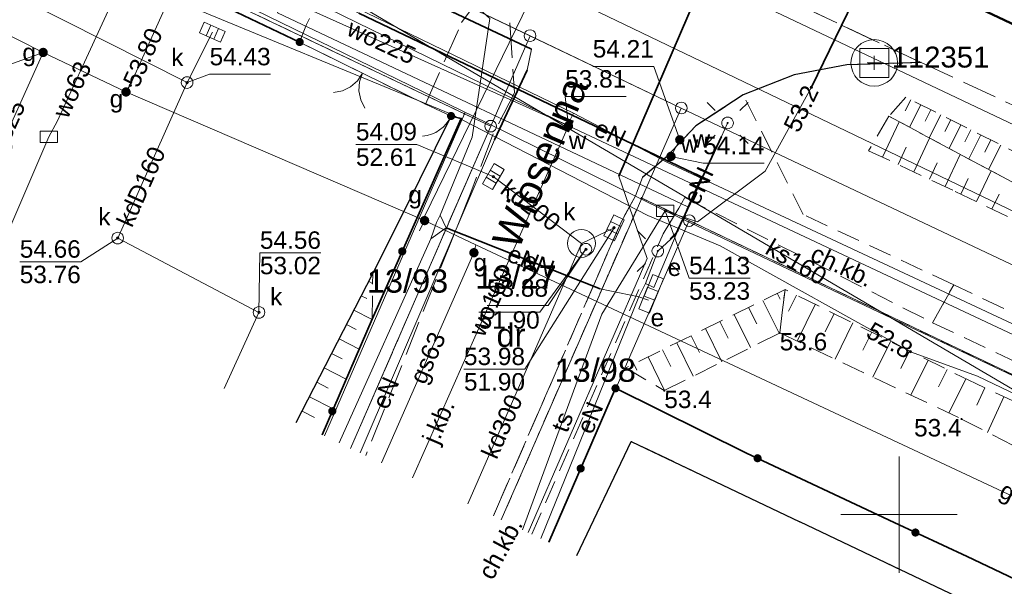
# Model space of a CAD drawing. Extents: x 5462052 to 5462554, y 5922477 to 5923179.
# Tile 4 of 42: x 5462112 to 5462155, y 5922597 to 5922621. Entities that reach past the tile are written whole.
import ezdxf
from ezdxf.enums import TextEntityAlignment as Align

# ---------------------------------------------------------------- set-up
doc = ezdxf.new("R2010")
doc.units = 0
doc.header["$PDMODE"] = 32
doc.header["$PDSIZE"] = 0.1
for name, pattern in [('PRZER1-1', [2, 1, -1]), ('PRZER2-1', [3, 2, -1]), ('PRZER3-1', [4, 3, -1]), ('PRZER3-2', [5, 3, -2])]:
    doc.linetypes.add(name, pattern=pattern)
doc.layers.get('0').update_dxf_attribs({"linetype": 'CONTINUOUS', "lineweight": 13})
for name, color, linetype, lineweight in [('EGDE', 7, 'CONTINUOUS', 18), ('EGDE_O', 7, 'CONTINUOUS', 18), ('EGPG', 7, 'CONTINUOUS', 18), ('GELULI_O', 7, 'PRZER3-1', 18), ('GESDRK', 7, 'CONTINUOUS', 0), ('GSPPS3_O', 7, 'CONTINUOUS', 18), ('GUPPRZ', 7, 'CONTINUOUS', 18), ('GUPPRZ_O', 7, 'CONTINUOUS', 18), ('OSSP', 7, 'CONTINUOUS', 18), ('OTKC', 7, 'PRZER2-1', 18), ('OTKC_O', 7, 'PRZER2-1', 18), ('OTKJ', 7, 'PRZER3-1', 18), ('OTKJ_O', 7, 'PRZER3-1', 18), ('OTKK', 7, 'CONTINUOUS', 25), ('OTKU', 7, 'PRZER3-1', 18), ('OTOB', 7, 'CONTINUOUS', 18), ('OTOF', 7, 'CONTINUOUS', 18), ('OTOO', 7, 'CONTINUOUS', 35), ('OTRK', 7, 'PRZER2-1', 18), ('OTRN', 7, 'CONTINUOUS', 13), ('OTRN_O', 7, 'CONTINUOUS', 13), ('SUEO', 7, 'CONTINUOUS', 18), ('SULO', 7, 'CONTINUOUS', 35), ('SUPK', 7, 'CONTINUOUS', 18), ('SUPW', 7, 'CONTINUOUS', 18), ('SUPW_O', 7, 'CONTINUOUS', 18), ('zakres', 5, 'PRZER3-2', 50)]:
    doc.layers.add(name, color=color, linetype=linetype, lineweight=lineweight)
for name, color, linetype, lineweight, true_color in [('EGUG', 7, 'PRZER1-1', 18, 0x008000), ('EGUG_O', 7, 'PRZER1-1', 18, 0x008000), ('SUEP', 1, 'CONTINUOUS', 18, 0xff0000), ('SUEP_O', 1, 'CONTINUOUS', 18, 0xff0000), ('SUES', 1, 'CONTINUOUS', 18, 0xff0000), ('SUES_O', 1, 'CONTINUOUS', 18, 0xff0000), ('SUGP', 7, 'CONTINUOUS', 18, 0xbfbf00), ('SUGP_O', 7, 'CONTINUOUS', 18, 0xbfbf00), ('SUGW', 7, 'CONTINUOUS', 18, 0xbfbf00), ('SUGW_O', 7, 'CONTINUOUS', 18, 0xbfbf00), ('SUKK', 7, 'CONTINUOUS', 18, 0x803300), ('SUKP', 7, 'CONTINUOUS', 18, 0x803300), ('SUKP_O', 7, 'CONTINUOUS', 18, 0x803300), ('SUKS', 7, 'CONTINUOUS', 18, 0x803300), ('SUKS_O', 7, 'CONTINUOUS', 18, 0x803300), ('SUTP', 7, 'CONTINUOUS', 18, 0xff9100), ('SUTP_O', 7, 'CONTINUOUS', 18, 0xff9100), ('SUWP', 5, 'CONTINUOUS', 18, 0x0000ff), ('SUWP_O', 5, 'CONTINUOUS', 18, 0x0000ff), ('SUWW', 5, 'CONTINUOUS', 18, 0x0000ff), ('SUWW_O', 5, 'CONTINUOUS', 18, 0x0000ff)]:
    doc.layers.add(name, color=color, linetype=linetype, lineweight=lineweight, true_color=true_color)
doc.styles.add('Arial', font='arial.ttf')
doc.styles.add('GEO-INFO', font='arial.ttf')

# ---------------------------------------------------------------- blocks, each defined once
blk = doc.blocks.new('GSPSSP')
at = {"color": 0}
blk.add_lwpolyline([(1.25, 1.25), (1.25, -1.25), (-1.25, -1.25), (-1.25, 1.25)], close=True, dxfattribs=at)
for points in [[(0.6, 0), (-0.6, 0)], [(0, 0.6), (0, -0.6)]]:
    blk.add_lwpolyline(points, dxfattribs=at)
blk = doc.blocks.new('POINT')
at = {"color": 0}
blk.add_point((0, 0), dxfattribs=at)
blk = doc.blocks.new('OKRAG_PELNY')
at = {"color": 0}
blk.add_lwpolyline([(0, 0.5), (0.12941, 0.482963), (0.25, 0.433013), (0.353553, 0.353553), (0.433013, 0.25), (0.482963, 0.12941), (0.5, 0), (0.482963, -0.12941), (0.433013, -0.25), (0.353553, -0.353553), (0.25, -0.433013), (0.12941, -0.482963), (0, -0.5), (-0.12941, -0.482963), (-0.25, -0.433013), (-0.353553, -0.353553), (-0.433013, -0.25), (-0.482963, -0.12941), (-0.5, 0), (-0.482963, 0.12941), (-0.433013, 0.25), (-0.353553, 0.353553), (-0.25, 0.433013), (-0.12941, 0.482963)], close=True, dxfattribs=at)
blk = doc.blocks.new('SZAFA1')
at = {"color": 0}
blk.add_lwpolyline([(-1, -0.5), (-1, 0.5), (1, 0.5), (1, -0.5)], close=True, dxfattribs=at)
blk = doc.blocks.new('PROSTOKAT1_5-1_PELNY')
at = {"color": 0}
blk.add_lwpolyline([(0.75, -0.5), (-0.75, -0.5), (-0.75, 0.5), (0.75, 0.5)], close=True, dxfattribs=at)
blk = doc.blocks.new('KOLO')
blk.add_hatch(color=0).paths.add_polyline_path([(-0.5, 0), (-0.482963, -0.12941), (-0.433013, -0.25), (-0.353553, -0.353553), (-0.25, -0.433013), (-0.12941, -0.482963), (0, -0.5), (0.12941, -0.482963), (0.25, -0.433013), (0.353553, -0.353553), (0.433013, -0.25), (0.482963, -0.12941), (0.5, 0), (0.482963, 0.12941), (0.433013, 0.25), (0.353553, 0.353553), (0.25, 0.433013), (0.12941, 0.482963), (0, 0.5), (-0.12941, 0.482963), (-0.25, 0.433013), (-0.353553, 0.353553), (-0.433013, 0.25), (-0.482963, 0.12941)])
blk = doc.blocks.new('SUUS05')
at = {"color": 0}
blk.add_lwpolyline([(0.5, -0.25), (-0.5, -0.25), (-0.5, 0.25), (0.5, 0.25)], close=True, dxfattribs=at)
for points in [[(-0.175, -0.25), (-0.175, 0.25)], [(0.175, -0.25), (0.175, 0.25)]]:
    blk.add_lwpolyline(points, dxfattribs=at)
blk = doc.blocks.new('SUEO')
blk.add_hatch(color=0).paths.add_polyline_path([(-0.002174, 0.089974), (0.023762, 0.086807), (0.042561, 0.0793), (0.060131, 0.066965), (0.076266, 0.047786), (0.086234, 0.025762), (0.089972, 0.002226), (0.088646, -0.015553), (0.081114, -0.038994), (0.066834, -0.060276), (0.049699, -0.075033), (0.027576, -0.085671), (0.004027, -0.08991), (-0.019639, -0.087831), (-0.040932, -0.080154), (-0.059082, -0.067892), (-0.073734, -0.051607), (-0.08374, -0.032979), (-0.089221, -0.011817), (-0.089063, 0.012951), (-0.082571, 0.035806), (-0.069528, 0.057148), (-0.048957, 0.075519), (-0.026898, 0.085887)])
at = {"color": 0}
for points in [[(-1.767767, 1.767767), (-1.06066, 1.06066)], [(1.767767, 1.767767), (1.06066, 1.06066)], [(-1.767767, -1.767767), (-1.06066, -1.06066)], [(1.767767, -1.767767), (1.06066, -1.06066)]]:
    blk.add_lwpolyline(points, dxfattribs=at)
blk = doc.blocks.new('KTOK04')
at = {"color": 0}
blk.add_lwpolyline([(0, 0), (-0.01711, -0.261052), (-0.068148, -0.517638), (-0.152241, -0.765367), (-0.267949, -1), (-0.413293, -1.217523), (-0.585786, -1.414214), (-0.782477, -1.586707), (-1, -1.732051)], dxfattribs=at)
blk = doc.blocks.new('SLBRA')
at = {"color": 0}
for points in [[(1.732051, 1), (1.414214, 0.585786), (1, 0.267949), (0.517638, 0.068148), (0, 0)], [(0, 0), (0.517638, -0.068148), (1, -0.267949), (1.414214, -0.585786), (1.732051, -1)]]:
    blk.add_lwpolyline(points, dxfattribs=at)
blk = doc.blocks.new('EPPGN')
blk.add_hatch(color=0).paths.add_polyline_path([(0, -0.09), (0.027812, -0.085595), (0.052901, -0.072812), (0.072812, -0.052901), (0.085595, -0.027812), (0.09, 0), (0.085595, 0.027812), (0.072812, 0.052901), (0.052901, 0.072812), (0.027812, 0.085595), (0, 0.09), (-0.027812, 0.085595), (-0.052901, 0.072812), (-0.072812, 0.052901), (-0.085595, 0.027812), (-0.09, 0), (-0.085595, -0.027812), (-0.072812, -0.052901), (-0.052901, -0.072812), (-0.027812, -0.085595)])
blk = doc.blocks.new('EPPGS')
at = {"color": 0}
blk.add_lwpolyline([(0, 0.5), (0.154508, 0.475528), (0.293893, 0.404508), (0.404508, 0.293893), (0.475528, 0.154508), (0.5, 0), (0.475528, -0.154508), (0.404508, -0.293893), (0.293893, -0.404508), (0.154508, -0.475528), (0, -0.5), (-0.154508, -0.475528), (-0.293893, -0.404508), (-0.404508, -0.293893), (-0.475528, -0.154508), (-0.5, 0), (-0.475528, 0.154508), (-0.404508, 0.293893), (-0.293893, 0.404508), (-0.154508, 0.475528)], close=True, dxfattribs=at)

msp = doc.modelspace()

# ---------------------------------------------------------------- linework, layer by layer
at = {"linetype": 'Continuous', "elevation": 100, "flags": 128}
for points in [[(5462150, 5922597.5), (5462150, 5922602.5)], [(5462150, 5922597.5), (5462150, 5922602.5)], [(5462147.5, 5922600), (5462152.5, 5922600)], [(5462147.5, 5922600), (5462152.5, 5922600)]]:
    msp.add_lwpolyline(points, dxfattribs=at)
at = {"layer": 'EGDE', "linetype": 'Continuous', "elevation": 10.22}
for points in [[(5462060.499, 5922655.765), (5462134.14, 5922620.59), (5462140.64, 5922617.48), (5462379.26, 5922504.49), (5462394.55, 5922499.42), (5462403.44, 5922496.9), (5462407.29, 5922495.8), (5462408.69, 5922495.4), (5462424.66, 5922494.89), (5462438.61, 5922495.21), (5462484.37, 5922501.25), (5462484.19, 5922504.97), (5462482.73, 5922519.39), (5462445.52, 5922512.89), (5462428.16, 5922511.75), (5462412.32, 5922512.85), (5462398.2, 5922516.86), (5462383.16, 5922523.09), (5462355.99, 5922535.17), (5462122.31, 5922642.45), (5462106.7, 5922652.95), (5462067.71, 5922671.375)], [(5462134.14, 5922620.59), (5462060.499, 5922655.765)], [(5462058.683, 5922651.832), (5462081.83, 5922640.81), (5462131.32, 5922617.23), (5462132.45, 5922616.7), (5462134.14, 5922620.59)], [(5462125.306, 5922603.382), (5462131.32, 5922617.23), (5462081.83, 5922640.81), (5462077.12, 5922630.74), (5462075.386, 5922627.037)], [(5462132.905, 5922599.782), (5462138.94, 5922613.61), (5462140.64, 5922617.48), (5462134.14, 5922620.59), (5462132.45, 5922616.7), (5462126.433, 5922602.848)], [(5462126.433, 5922602.848), (5462132.45, 5922616.7), (5462131.32, 5922617.23), (5462125.306, 5922603.382)], [(5462134.947, 5922598.814), (5462140.98, 5922612.64), (5462138.94, 5922613.61), (5462132.905, 5922599.782)], [(5462230.813, 5922555.123), (5462235.33, 5922567.68), (5462140.98, 5922612.64), (5462134.947, 5922598.814)]]:
    msp.add_lwpolyline(points, dxfattribs=at)
msp.add_lwpolyline([(5462379.26, 5922504.49), (5462140.64, 5922617.48), (5462138.94, 5922613.61), (5462140.98, 5922612.64), (5462235.33, 5922567.68), (5462241.6, 5922564.69), (5462318.43, 5922528.09)], close=True, dxfattribs=at)
at = {"layer": 'EGUG', "linetype": 'PRZER1-1', "ltscale": 0.5, "elevation": 10.08}
for points in [[(5462058.683, 5922651.832), (5462081.83, 5922640.81), (5462131.32, 5922617.23), (5462132.45, 5922616.7), (5462126.433, 5922602.848)], [(5462126.433, 5922602.848), (5462132.45, 5922616.7), (5462131.32, 5922617.23), (5462081.83, 5922640.81), (5462077.12, 5922630.74), (5462075.386, 5922627.037)], [(5462235.33, 5922567.68), (5462140.98, 5922612.64), (5462138.94, 5922613.61), (5462132.905, 5922599.782)], [(5462132.905, 5922599.782), (5462138.94, 5922613.61), (5462140.98, 5922612.64), (5462235.33, 5922567.68), (5462241.6, 5922564.69), (5462318.43, 5922528.09)]]:
    msp.add_lwpolyline(points, dxfattribs=at)
at = {"layer": 'GESDRK', "linetype": 'Continuous'}
msp.add_lwpolyline([(5462060.497, 5922655.76), (5462134.138, 5922620.585), (5462140.637, 5922617.476), (5462379.257, 5922504.488), (5462394.555, 5922499.417), (5462403.439, 5922496.896), (5462407.291, 5922495.804), (5462408.693, 5922495.403), (5462424.663, 5922494.893), (5462438.609, 5922495.205), (5462484.365, 5922501.246), (5462484.586, 5922496.59), (5462550.354, 5922504.125)], dxfattribs=at)
at = {"layer": 'GUPPRZ_O', "linetype": 'Continuous', "elevation": 10.8, "flags": 128}
for points in [[(5462106.678, 5922618.459), (5462109.299, 5922618.459), (5462113.22, 5922619.87)], [(5462136.835, 5922619.266), (5462139.456, 5922619.266), (5462140.575, 5922616.114)], [(5462122.994, 5922618.932), (5462120.373, 5922618.932), (5462119.407, 5922618.575)], [(5462138.273, 5922617.974), (5462135.652, 5922617.974), (5462135.79, 5922616.71)], [(5462126.661, 5922615.916), (5462129.282, 5922615.916), (5462132.56, 5922614.53)], [(5462126.661, 5922615.916), (5462129.282, 5922615.916)], [(5462144.205, 5922615.111), (5462141.584, 5922615.111), (5462140.195, 5922615.403)], [(5462143.595, 5922610.162), (5462140.975, 5922610.162), (5462139.95, 5922613.06)], [(5462131.302, 5922606.257), (5462133.923, 5922606.257), (5462137.75, 5922612.33)], [(5462112.215, 5922610.873), (5462114.836, 5922610.873), (5462116.423, 5922611.888)], [(5462125.155, 5922611.256), (5462122.535, 5922611.256), (5462122.495, 5922608.694)], [(5462122.535, 5922611.256), (5462125.155, 5922611.256)], [(5462131.935, 5922608.705), (5462134.556, 5922608.705), (5462136.54, 5922611.41)], [(5462132.293, 5922608.985), (5462134.913, 5922608.985), (5462136.54, 5922611.41)], [(5462112.215, 5922610.873), (5462114.836, 5922610.873)], [(5462140.975, 5922610.162), (5462143.595, 5922610.162)], [(5462131.935, 5922608.705), (5462134.556, 5922608.705)], [(5462131.302, 5922606.257), (5462133.923, 5922606.257)]]:
    msp.add_lwpolyline(points, dxfattribs=at)
at = {"layer": 'OSSP'}
msp.add_circle((5462148.93, 5922619.42, 10.36), 1, dxfattribs=at)
at = {"layer": 'OTKC', "linetype": 'PRZER2-1', "ltscale": 0.5, "elevation": 10.18}
for points in [[(5462145.874, 5922612.901), (5462143.301, 5922618.052), (5462141.27, 5922616.71), (5462139.992, 5922615.369), (5462138.969, 5922614.499)], [(5462138.969, 5922614.499), (5462138.67, 5922613.71), (5462138.05, 5922612.57), (5462132.567, 5922599.942)], [(5462134.22, 5922599.159), (5462134.81, 5922600.51), (5462139.86, 5922612.07), (5462140.15, 5922612.55), (5462140.54, 5922613.18), (5462140.791, 5922613.629)], [(5462140.791, 5922613.629), (5462151.438, 5922608.252), (5462152.346, 5922609.882), (5462145.874, 5922612.901)]]:
    msp.add_lwpolyline(points, dxfattribs=at)
msp.add_lwpolyline([(5462242.592, 5922566.705), (5462237.026, 5922569.345), (5462227.697, 5922574.195), (5462152.346, 5922609.882), (5462151.438, 5922608.252), (5462226.853, 5922572.571), (5462241.74, 5922565.24)], close=True, dxfattribs=at)
at = {"layer": 'OTKJ', "linetype": 'PRZER3-1', "ltscale": 0.5, "elevation": 10.18}
for points in [[(5462063.011, 5922661.202), (5462096.51, 5922645.283), (5462122.695, 5922632.758), (5462129.465, 5922629.556), (5462150.945, 5922619.432)], [(5462129.465, 5922629.556), (5462122.695, 5922632.758), (5462123.561, 5922632.245), (5462125.094, 5922630.473), (5462125.995, 5922628.346), (5462126.254, 5922626.816), (5462126.208, 5922625.202), (5462125.909, 5922623.641), (5462125.561, 5922622.992), (5462124.668, 5922621.324), (5462124.533, 5922621.073), (5462124.242, 5922620.317), (5462129.646, 5922617.639), (5462131.203, 5922621.152), (5462131.908, 5922622.136), (5462133.131, 5922623.135)], [(5462150.945, 5922619.432), (5462129.465, 5922629.556)], [(5462133.131, 5922623.135), (5462133.47, 5922618.13), (5462132.559, 5922616.371), (5462131.592, 5922613.842), (5462127.081, 5922602.541)], [(5462132.567, 5922599.942), (5462138.05, 5922612.57), (5462138.67, 5922613.71), (5462138.969, 5922614.499), (5462139.992, 5922615.369), (5462141.27, 5922616.71), (5462143.301, 5922618.052), (5462145.497, 5922618.912), (5462147.756, 5922619.344), (5462150.945, 5922619.432)], [(5462150.945, 5922619.432), (5462178.16, 5922606.81), (5462190.51, 5922601.15), (5462213.23, 5922590.28), (5462218.558, 5922587.623), (5462246.77, 5922574.44)]]:
    msp.add_lwpolyline(points, dxfattribs=at)
at = {"layer": 'OTKK', "linetype": 'Continuous', "elevation": 10.18}
for points in [[(5462150.945, 5922619.432), (5462147.756, 5922619.344), (5462145.497, 5922618.912), (5462143.301, 5922618.052), (5462141.27, 5922616.71), (5462139.992, 5922615.369), (5462138.969, 5922614.499)], [(5462124.092, 5922603.958), (5462127.383, 5922610.369), (5462128.736, 5922613.049), (5462130.748, 5922617.137)], [(5462136.151, 5922598.244), (5462138.49, 5922603.15), (5462145.73, 5922599.69)], [(5462180.351, 5922577.3), (5462182.595, 5922582.1), (5462145.73, 5922599.69)]]:
    msp.add_lwpolyline(points, dxfattribs=at)
at = {"layer": 'OTKU', "linetype": 'PRZER3-1', "ltscale": 0.5, "elevation": 10.18}
for points in [[(5462145.73, 5922599.69), (5462138.49, 5922603.15), (5462136.151, 5922598.244)], [(5462180.351, 5922577.3), (5462182.595, 5922582.1), (5462145.73, 5922599.69)]]:
    msp.add_lwpolyline(points, dxfattribs=at)
at = {"layer": 'OTOB', "linetype": 'Continuous', "elevation": 10.18}
msp.add_lwpolyline([(5462124.242, 5922620.317), (5462129.646, 5922617.639)], dxfattribs=at)
at = {"layer": 'OTOF', "linetype": 'Continuous', "elevation": 10.18}
msp.add_lwpolyline([(5462129.646, 5922617.639), (5462130.748, 5922617.137)], dxfattribs=at)
at = {"layer": 'OTOO', "linetype": 'Continuous', "elevation": 10.18}
for points in [[(5462124.242, 5922620.317), (5462116.71, 5922623.909)], [(5462125.202, 5922603.432), (5462127.361, 5922608.408), (5462131.182, 5922617.036), (5462130.748, 5922617.137)], [(5462134.942, 5922598.817), (5462137.813, 5922605.43)], [(5462137.813, 5922605.43), (5462143.442, 5922602.648), (5462149.787, 5922599.656), (5462152.929, 5922598.193), (5462177.176, 5922586.665)]]:
    msp.add_lwpolyline(points, dxfattribs=at)
at = {"layer": 'OTRK', "linetype": 'PRZER2-1', "ltscale": 0.5, "elevation": 10.06}
for points in [[(5462150.285, 5922617.948), (5462149.558, 5922617.127), (5462156.3, 5922613.525)], [(5462161.058, 5922612.568), (5462155.591, 5922615.275), (5462150.285, 5922617.948)], [(5462149.558, 5922617.127), (5462148.69, 5922615.642)], [(5462155.917, 5922612.203), (5462156.3, 5922613.525), (5462149.558, 5922617.127)], [(5462148.69, 5922615.642), (5462152.409, 5922613.896), (5462155.917, 5922612.203)], [(5462127.383, 5922610.369), (5462126.58, 5922608.805), (5462124.092, 5922603.958)], [(5462125.202, 5922603.432), (5462127.361, 5922608.408), (5462127.383, 5922610.369)], [(5462138.26, 5922606.31), (5462139.91, 5922605.33), (5462144.87, 5922607.81), (5462145.1, 5922609.68)], [(5462145.1, 5922609.68), (5462138.26, 5922606.31)], [(5462145.1, 5922609.68), (5462144.87, 5922607.81), (5462152.68, 5922604.11), (5462167.79, 5922596.34), (5462171.39, 5922597.27)], [(5462171.39, 5922597.27), (5462153.29, 5922605.63), (5462145.1, 5922609.68)]]:
    msp.add_lwpolyline(points, dxfattribs=at)
at = {"layer": 'OTRK', "linetype": 'Continuous', "elevation": 10.06, "flags": 128}
for points in [[(5462150.5, 5922617.839), (5462150.259, 5922617.36)], [(5462150.443, 5922616.654), (5462150.931, 5922617.623)], [(5462151.361, 5922617.406), (5462151.114, 5922616.917)], [(5462151.293, 5922616.2), (5462151.791, 5922617.189)], [(5462149.996, 5922616.893), (5462149.279, 5922615.365)], [(5462152.221, 5922616.973), (5462151.969, 5922616.473)], [(5462152.143, 5922615.746), (5462152.651, 5922616.756)], [(5462153.081, 5922616.539), (5462152.825, 5922616.029)], [(5462152.992, 5922615.292), (5462153.512, 5922616.323)], [(5462151.312, 5922616.19), (5462150.627, 5922614.732)], [(5462153.942, 5922616.106), (5462153.68, 5922615.586)], [(5462153.842, 5922614.838), (5462154.372, 5922615.89)], [(5462149.953, 5922615.049), (5462150.304, 5922615.795)], [(5462152.627, 5922615.487), (5462151.975, 5922614.099)], [(5462151.301, 5922614.416), (5462151.635, 5922615.127)], [(5462153.956, 5922614.777), (5462153.319, 5922613.457)], [(5462152.648, 5922613.78), (5462152.973, 5922614.454)], [(5462153.989, 5922613.133), (5462154.301, 5922613.78)], [(5462127.209, 5922610.029), (5462127.378, 5922609.942)], [(5462144.763, 5922609.514), (5462144.89, 5922609.257)], [(5462126.89, 5922609.41), (5462127.13, 5922609.287)], [(5462144.147, 5922609.21), (5462144.843, 5922607.797)], [(5462145.585, 5922609.44), (5462145.243, 5922608.748)], [(5462126.572, 5922608.79), (5462127.353, 5922608.389)], [(5462143.53, 5922608.907), (5462143.879, 5922608.198)], [(5462146.394, 5922609.04), (5462145.612, 5922607.458)], [(5462142.297, 5922608.299), (5462142.648, 5922607.587)], [(5462142.913, 5922608.603), (5462143.613, 5922607.182)], [(5462147.204, 5922608.64), (5462146.816, 5922607.856)], [(5462148.013, 5922608.239), (5462147.245, 5922606.685)], [(5462126.254, 5922608.17), (5462126.664, 5922607.959)], [(5462141.68, 5922607.995), (5462142.384, 5922606.567)], [(5462148.823, 5922607.839), (5462148.442, 5922607.069)], [(5462125.936, 5922607.55), (5462126.797, 5922607.107)], [(5462140.447, 5922607.387), (5462141.154, 5922605.952)], [(5462141.063, 5922607.691), (5462141.416, 5922606.975)], [(5462149.632, 5922607.439), (5462148.877, 5922605.912)], [(5462139.83, 5922607.083), (5462140.184, 5922606.364)], [(5462150.441, 5922607.039), (5462150.067, 5922606.282)], [(5462125.617, 5922606.93), (5462126.068, 5922606.698)], [(5462139.213, 5922606.78), (5462139.924, 5922605.337)], [(5462151.251, 5922606.638), (5462150.509, 5922605.138)], [(5462125.299, 5922606.31), (5462126.241, 5922605.826)], [(5462138.597, 5922606.476), (5462138.724, 5922606.217)], [(5462152.06, 5922606.238), (5462151.693, 5922605.495)], [(5462124.981, 5922605.69), (5462125.472, 5922605.438)], [(5462152.87, 5922605.838), (5462152.141, 5922604.365)], [(5462153.684, 5922605.448), (5462153.338, 5922604.699)], [(5462124.662, 5922605.07), (5462125.685, 5922604.545)], [(5462154.504, 5922605.069), (5462153.796, 5922603.536)], [(5462124.344, 5922604.45), (5462124.876, 5922604.177)]]:
    msp.add_lwpolyline(points, dxfattribs=at)
at = {"layer": 'SUEP', "linetype": 'Continuous', "elevation": 10.14}
for points in [[(5462139.46, 5922609.77), (5462140.92, 5922613.23), (5462123.29, 5922621.579), (5462124.653, 5922626.309), (5462115.507, 5922630.503), (5462060.979, 5922656.802)], [(5462139.46, 5922609.77), (5462140.92, 5922613.23), (5462123.29, 5922621.579), (5462124.653, 5922626.309), (5462115.507, 5922630.503), (5462060.979, 5922656.802)], [(5462125.936, 5922603.084), (5462129.88, 5922611.86), (5462130.12, 5922612.56), (5462130.28, 5922612.88), (5462131.66, 5922616.23), (5462132.41, 5922621.33), (5462131.83, 5922621.86), (5462121.04, 5922626.07), (5462119.3, 5922627.63), (5462105.38, 5922634.16), (5462099.44, 5922636.92), (5462091.73, 5922640.62), (5462067.15, 5922651.86), (5462060.199, 5922655.115)], [(5462059.968, 5922654.616), (5462071.33, 5922649.322), (5462090.657, 5922640.246), (5462114.044, 5922629.062), (5462116.835, 5922627.981), (5462119.073, 5922627.364), (5462126.845, 5922623.491), (5462134.204, 5922620.017), (5462134.02, 5922619.111), (5462132.613, 5922616.11), (5462126.835, 5922602.658)], [(5462139.46, 5922609.77), (5462140.92, 5922613.23), (5462141.5, 5922614.52), (5462126.78, 5922621.56), (5462112.4, 5922628.39), (5462098.21, 5922635.18), (5462090.88, 5922638.13), (5462080.3, 5922643.19), (5462064.7, 5922650.68), (5462059.334, 5922653.242)], [(5462071.696, 5922628.785), (5462071.748, 5922628.896), (5462073.431, 5922631.34), (5462073.311, 5922632.742), (5462075.533, 5922633.473), (5462081.804, 5922638.925), (5462105.813, 5922627.507), (5462130.73, 5922617.23), (5462139.197, 5922612.853), (5462142.308, 5922611.555), (5462150.485, 5922607.003), (5462153.363, 5922605.951), (5462162.876, 5922601.4), (5462175.72, 5922595.262), (5462185.165, 5922591.492), (5462186.181, 5922591.086), (5462198.78, 5922584.436), (5462209.782, 5922579.023), (5462215.771, 5922576.315), (5462222.932, 5922572.74), (5462233.292, 5922567.31)], [(5462139.63, 5922611.33), (5462140.39, 5922612.03), (5462142.37, 5922616.25), (5462142.627, 5922616.835)], [(5462139.23, 5922609.22), (5462138.82, 5922609.36), (5462137.16, 5922609.71), (5462130.54, 5922612.33), (5462130.28, 5922612.88)], [(5462139.23, 5922609.22), (5462138.82, 5922609.36), (5462137.16, 5922609.71), (5462130.54, 5922612.33), (5462129.88, 5922611.86)], [(5462139.63, 5922611.33), (5462139.1, 5922609.94), (5462138.82, 5922609.36), (5462134.6, 5922598.979)], [(5462139.63, 5922611.33), (5462139.1, 5922609.94), (5462139.46, 5922609.77)]]:
    msp.add_lwpolyline(points, dxfattribs=at)
at = {"layer": 'SUGP', "linetype": 'Continuous', "elevation": 10.14}
for points in [[(5462129.61, 5922612.64), (5462129.61, 5922612.81), (5462139.96, 5922634.08), (5462142.78, 5922640.09), (5462122.88, 5922649.46), (5462112.22, 5922654.37), (5462110.29, 5922655.32), (5462112.99, 5922662.57), (5462118.55, 5922675.64), (5462120.22, 5922678.85), (5462129.99, 5922701.56), (5462133.79, 5922709.41), (5462135.62, 5922711.38), (5462138.86, 5922717.19), (5462148.22, 5922738.46), (5462152.56, 5922748.02), (5462159.389, 5922763.142), (5462168.69, 5922785.75), (5462174.05, 5922797.54), (5462179.61, 5922795.49), (5462185.28, 5922792.78), (5462205.02, 5922839.95), (5462205.257, 5922841.102), (5462205.468, 5922841.585)], [(5462128.339, 5922655.645), (5462129.059, 5922655.665), (5462130.302, 5922654.87), (5462131.833, 5922651.292), (5462131.227, 5922650.084), (5462116.962, 5922618.46), (5462116.78, 5922618.17)], [(5462129.61, 5922612.64), (5462116.78, 5922618.17), (5462113.22, 5922619.87), (5462084.985, 5922634.183), (5462084.19, 5922634.701), (5462083.558, 5922635.123), (5462072.772, 5922642.447), (5462058.279, 5922650.198), (5462057.99, 5922650.334)], [(5462113.22, 5922619.87), (5462109.222, 5922611.004)], [(5462129.39, 5922612.2), (5462129.61, 5922612.64)], [(5462131.809, 5922611.595), (5462129.61, 5922612.64)], [(5462127.753, 5922602.223), (5462131.73, 5922611.26), (5462131.809, 5922611.595)], [(5462131.809, 5922611.595), (5462183.702, 5922587.272), (5462186.63, 5922585.89)]]:
    msp.add_lwpolyline(points, dxfattribs=at)
at = {"layer": 'SUKP', "linetype": 'Continuous', "elevation": 10.14}
for points in [[(5462471.72, 5922522.23), (5462465.34, 5922523.16), (5462434.12, 5922522.62), (5462417.97, 5922525.79), (5462400.64, 5922529.28), (5462386.8, 5922531.22), (5462379.58, 5922532.63), (5462337.71, 5922547.84), (5462316.98, 5922557.38), (5462305.46, 5922560.74), (5462269.93, 5922578.03), (5462244.86, 5922589.89), (5462217.68, 5922602.96), (5462149.98, 5922635.2), (5462147.43, 5922636.54), (5462145.86, 5922632.91), (5462137.96, 5922614.55), (5462139.18, 5922611.01), (5462134.054, 5922599.237)], [(5462119.407, 5922618.575), (5462103.447, 5922626.632), (5462101.859, 5922629.738)], [(5462171.85, 5922590.7), (5462173.699, 5922594.405), (5462173.304, 5922594.564), (5462117.762, 5922627.222)], [(5462119.407, 5922618.575), (5462120.49, 5922620.741)], [(5462119.407, 5922618.575), (5462116.423, 5922611.888), (5462122.495, 5922608.694), (5462121.002, 5922605.422)], [(5462136.35, 5922611.66), (5462132.56, 5922614.53)], [(5462136.35, 5922611.66), (5462137.75, 5922612.33)], [(5462136.35, 5922611.66), (5462131.466, 5922600.464)]]:
    msp.add_lwpolyline(points, dxfattribs=at)
at = {"layer": 'SULO', "linetype": 'Continuous', "elevation": 10.12}
for points in [[(5462137.96, 5922614.55), (5462145.86, 5922632.91)], [(5462151.65, 5922629.52), (5462146.23, 5922618.37)], [(5462134.204, 5922620.017), (5462126.845, 5922623.491)], [(5462141.5, 5922614.52), (5462126.78, 5922621.56)], [(5462134.02, 5922619.111), (5462132.613, 5922616.11)], [(5462140.39, 5922612.03), (5462142.37, 5922616.25)], [(5462130.54, 5922612.33), (5462137.16, 5922609.71)]]:
    msp.add_lwpolyline(points, dxfattribs=at)
at = {"layer": 'SUPK', "linetype": 'Continuous', "elevation": 10.14}
msp.add_lwpolyline([(5462136.35, 5922612.26, 1), (5462136.35, 5922611.06, 1)], format="xyb", close=True, dxfattribs=at)
at = {"layer": 'SUTP', "linetype": 'Continuous', "elevation": 10.14}
for points in [[(5462061.482, 5922657.891), (5462118.083, 5922630.76), (5462188.367, 5922596.952), (5462254.549, 5922565.016), (5462276.612, 5922553.247), (5462286.011, 5922543.33), (5462327.971, 5922525.37), (5462393.33, 5922502), (5462406.215, 5922497.905), (5462437.902, 5922496.822), (5462470.161, 5922497.929), (5462482.126, 5922485.329), (5462488.498, 5922479.018)], [(5462139.95, 5922613.06), (5462132.307, 5922616.836), (5462108.418, 5922628.483), (5462092.135, 5922636.284), (5462058.795, 5922652.076)], [(5462139.95, 5922613.06), (5462140.45, 5922612.89), (5462141.33, 5922612.58), (5462144.25, 5922614.77), (5462146.23, 5922618.37), (5462151.65, 5922629.52), (5462153.39, 5922633.38)], [(5462484.701, 5922505.116), (5462431.136, 5922498.386), (5462375.971, 5922512.444), (5462337.511, 5922530.893), (5462297.074, 5922549.363), (5462190.142, 5922600.045), (5462135.83, 5922625.829)], [(5462133.821, 5922599.348), (5462137.23, 5922608.62), (5462139.95, 5922613.06)], [(5462139.95, 5922613.06), (5462188.15, 5922590.19)]]:
    msp.add_lwpolyline(points, dxfattribs=at)
at = {"layer": 'SUWP', "linetype": 'Continuous', "elevation": 10.14}
for points in [[(5462058.877, 5922652.253), (5462069.288, 5922646.876), (5462121.505, 5922624.31), (5462136.002, 5922617.256)], [(5462110.873, 5922610.222), (5462113.463, 5922616.241), (5462113.825, 5922616.901), (5462117.52, 5922624.94)], [(5462117.52, 5922624.94), (5462117.825, 5922625.029), (5462122.45, 5922623.25), (5462135.79, 5922616.71)], [(5462117.52, 5922624.94), (5462135.79, 5922616.71)], [(5462136.002, 5922617.256), (5462135.851, 5922616.942), (5462135.79, 5922616.71)], [(5462136.002, 5922617.256), (5462140.022, 5922615.148), (5462166.602, 5922602.714), (5462211.933, 5922581.616), (5462257.052, 5922560.065), (5462302.128, 5922538.424), (5462322.787, 5922527.603), (5462357.255, 5922511.617), (5462385.95, 5922500.539), (5462392.37, 5922498.87), (5462412.517, 5922493.726), (5462453.77, 5922486.784), (5462478.789, 5922479.085)], [(5462129.093, 5922601.588), (5462135.79, 5922616.71)], [(5462300.204, 5922537.187), (5462235.6, 5922568.2), (5462235.33, 5922568.57), (5462204.46, 5922583.2), (5462180.645, 5922595.641), (5462135.79, 5922616.71)], [(5462140.022, 5922615.148), (5462140.195, 5922615.403), (5462140.575, 5922616.114)]]:
    msp.add_lwpolyline(points, dxfattribs=at)
at = {"layer": 'zakres', "ltscale": 2, "elevation": 10.04}
msp.add_lwpolyline([(5462132.023, 5922631.89), (5462350.164, 5922528.87), (5462411.691, 5922509.55), (5462519.637, 5922508.803), (5462516.031, 5922540.795), (5462419.676, 5922542.975), (5462148.358, 5922668.943), (5462333.731, 5923125.01)], dxfattribs=at)

# ---------------------------------------------------------------- block references
at = {"layer": 'EGPG', "xscale": 0.5, "yscale": 0.5}
for name, p in [('EPPGS', (5462134.14, 5922620.59, 10.24)), ('EPPGS', (5462140.64, 5922617.48, 10.24)), ('EPPGN', (5462131.32, 5922617.23, 10.24)), ('EPPGS', (5462132.45, 5922616.7, 10.24)), ('EPPGN', (5462138.94, 5922613.61, 10.24)), ('EPPGS', (5462140.98, 5922612.64, 10.24))]:
    msp.add_blockref(name, p, dxfattribs=at)
at = {"layer": 'GUPPRZ'}
for p in [(5462113.22, 5922619.87, 10.16), (5462116.962, 5922618.46, 10.16), (5462119.407, 5922618.575, 10.16), (5462146.23, 5922618.37, 10.16), (5462135.79, 5922616.71, 10.16), (5462140.575, 5922616.114, 10.16), (5462140.195, 5922615.403, 10.16), (5462132.56, 5922614.53, 10.16), (5462139.95, 5922613.06, 10.16), (5462137.75, 5922612.33, 10.16), (5462116.423, 5922611.888, 10.16), (5462136.54, 5922611.41, 10.16), (5462136.54, 5922611.41, 10.16), (5462122.495, 5922608.694, 10.16), (5462150.485, 5922607.003, 10.16)]:
    msp.add_blockref('POINT', p, dxfattribs=at)
at = {"layer": 'OSSP', "xscale": 0.5, "yscale": 0.5}
msp.add_blockref('GSPSSP', (5462148.93, 5922619.42, 10.36), dxfattribs=at)
at = {"layer": 'OTOB', "xscale": 0.75, "yscale": 0.75, "rotation": 243.6388777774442}
msp.add_blockref('SLBRA', (5462126.944, 5922618.978, 10.18), dxfattribs=at)
at = {"layer": 'OTOF', "xscale": 0.75, "yscale": 0.75, "rotation": 335.5090557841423}
msp.add_blockref('KTOK04', (5462130.748, 5922617.137, 10.18), dxfattribs=at)
at = {"layer": 'OTOO', "xscale": 0.35, "yscale": 0.35}
for p in [(5462124.242, 5922620.317, 10.18), (5462130.748, 5922617.137, 10.18), (5462128.649, 5922611.317, 10.18), (5462137.813, 5922605.43, 10.18), (5462137.813, 5922605.43, 10.18), (5462125.642, 5922604.446, 10.18), (5462143.917, 5922602.425, 10.18), (5462136.317, 5922601.984, 10.18), (5462150.702, 5922599.23, 10.18)]:
    msp.add_blockref('KOLO', p, dxfattribs=at)
at = {"layer": 'OTRN', "xscale": 0.09, "yscale": 0.09}
for p in [(5462144.87, 5922607.81, 10.08), (5462139.91, 5922605.33, 10.08), (5462152.68, 5922604.11, 10.08)]:
    msp.add_blockref('KOLO', p, dxfattribs=at)
at = {"layer": 'SUEO', "xscale": 0.5, "yscale": 0.5}
for name, p in [('SUEO', (5462142.63, 5922616.84, 10.15)), ('OKRAG_PELNY', (5462142.63, 5922616.84, 10.16)), ('SUEO', (5462139.63, 5922611.33, 10.15)), ('OKRAG_PELNY', (5462139.63, 5922611.33, 10.16))]:
    msp.add_blockref(name, p, dxfattribs=at)
at = {"layer": 'SUES', "xscale": 0.5, "yscale": 0.5}
for p, rotation in [((5462139.46, 5922609.77, 10.16), 248.2441101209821), ((5462139.23, 5922609.22, 10.16), 247.8553562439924)]:
    msp.add_blockref('SZAFA1', p, dxfattribs=dict(at, rotation=rotation))
at = {"layer": 'SUGW', "xscale": 0.4, "yscale": 0.4}
for p in [(5462113.22, 5922619.87, 10.16), (5462116.78, 5922618.17, 10.16), (5462129.61, 5922612.64, 10.16), (5462131.73, 5922611.26, 10.16)]:
    msp.add_blockref('KOLO', p, dxfattribs=at)
at = {"layer": 'SUKK'}
for p, rotation in [((5462120.49, 5922620.741, 10.16), 336.1833045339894), ((5462132.56, 5922614.53, 10.16), 239.7739720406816), ((5462137.75, 5922612.33, 10.16), 244.8943599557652)]:
    msp.add_blockref('SUUS05', p, dxfattribs=dict(at, rotation=rotation))
at = {"layer": 'SUKS', "xscale": 0.5, "yscale": 0.5}
for p in [(5462116.423, 5922611.888, 10.16), (5462122.495, 5922608.694, 10.16)]:
    msp.add_blockref('OKRAG_PELNY', p, dxfattribs=at)
at = {"layer": 'SUPK', "xscale": 0.5, "yscale": 0.5}
for name, p in [('OKRAG_PELNY', (5462119.407, 5922618.575, 10.16)), ('PROSTOKAT1_5-1_PELNY', (5462113.463, 5922616.241, 10.16)), ('PROSTOKAT1_5-1_PELNY', (5462139.95, 5922613.06, 10.16))]:
    msp.add_blockref(name, p, dxfattribs=at)
at = {"layer": 'SUPW', "xscale": 0.5, "yscale": 0.5}
for p in [(5462119.407, 5922618.575, 10.18), (5462136.54, 5922611.41, 10.18)]:
    msp.add_blockref('OKRAG_PELNY', p, dxfattribs=at)
at = {"layer": 'SUWW', "xscale": 0.4, "yscale": 0.4}
for p in [(5462135.79, 5922616.71, 10.16), (5462140.575, 5922616.114, 10.16), (5462140.195, 5922615.403, 10.16)]:
    msp.add_blockref('KOLO', p, dxfattribs=at)

# ---------------------------------------------------------------- texts
at = {"layer": 'EGDE_O', "linetype": 'Continuous', "style": 'GEO-INFO'}
for s, p in [('13/27', (5462133.537, 5922610.216, 10.8)), ('13/93', (5462128.878, 5922610.042, 10.8)), ('13/98', (5462136.942, 5922606.21, 10.8))]:
    msp.add_text(s, height=1, dxfattribs=at).set_placement(p, align=Align.MIDDLE_CENTER)
at = {"layer": 'EGUG_O', "linetype": 'Continuous', "style": 'GEO-INFO'}
msp.add_text('dr', height=1, dxfattribs=at).set_placement((5462133.322, 5922607.735, 10.8), align=Align.MIDDLE)
at = {"layer": 'GELULI_O', "linetype": 'Continuous', "style": 'GEO-INFO'}
msp.add_text('Wiosenna', height=1.25, rotation=66.9265, dxfattribs=at).set_placement((5462134.582, 5922615.136, 10.8), align=Align.MIDDLE_CENTER)
at = {"layer": 'GSPPS3_O', "linetype": 'Continuous', "style": 'Arial'}
msp.add_text('112351', height=0.9, dxfattribs=at).set_placement((5462149.68, 5922619.67, 10.8), align=Align.MIDDLE_LEFT)
at = {"layer": 'GUPPRZ_O', "linetype": 'Continuous', "style": 'GEO-INFO'}
msp.add_text('53.80', height=0.75, rotation=65.7208, dxfattribs=at).set_placement((5462116.962, 5922618.46, 10.8), align=Align.MIDDLE_LEFT)
for s, p in [('54.43', (5462120.373, 5922619.092)), ('53.81', (5462135.652, 5922618.133)), ('54.14', (5462141.584, 5922615.271))]:
    msp.add_text(s, height=0.75, rotation=360, dxfattribs=at).set_placement(p, align=Align.BOTTOM_LEFT)
for s, p in [('54.21', (5462139.456, 5922619.426)), ('53.88', (5462134.913, 5922609.144)), ('51.90', (5462134.556, 5922607.77))]:
    msp.add_text(s, height=0.75, rotation=360, dxfattribs=at).set_placement(p, align=Align.BOTTOM_RIGHT)
for s, rotation, p in [('53.2', 64.0757, (5462146.23, 5922618.37, 10.8)), ('52.8', 330.8947, (5462150.485, 5922607.003, 10.8))]:
    msp.add_text(s, height=0.75, rotation=rotation, dxfattribs=at).set_placement(p, align=Align.MIDDLE_RIGHT)
for s, p in [('54.09', (5462126.661, 5922616.089)), ('52.61', (5462126.661, 5922614.994)), ('54.56', (5462122.535, 5922611.428)), ('54.66', (5462112.215, 5922611.046)), ('53.02', (5462122.535, 5922610.333)), ('54.13', (5462140.975, 5922610.335)), ('53.76', (5462112.215, 5922609.951)), ('53.23', (5462140.975, 5922609.24)), ('53.98', (5462131.302, 5922606.429)), ('51.90', (5462131.302, 5922605.334))]:
    msp.add_text(s, height=0.75, rotation=360, dxfattribs=at).set_placement(p)
at = {"layer": 'OTKC_O', "linetype": 'Continuous', "style": 'GEO-INFO'}
for rotation, p in [(334.6326, (5462147.553, 5922610.711, 10.8)), (61.742, (5462132.854, 5922598.555, 10.8))]:
    msp.add_text('ch.kb.', height=0.75, rotation=rotation, dxfattribs=at).set_placement(p, align=Align.MIDDLE)
at = {"layer": 'OTKJ_O', "linetype": 'Continuous', "style": 'GEO-INFO'}
msp.add_text('j.kb.', height=0.75, rotation=66.8014, dxfattribs=at).set_placement((5462130.294, 5922603.964, 10.8), align=Align.MIDDLE)
at = {"layer": 'OTRN_O', "linetype": 'Continuous', "style": 'GEO-INFO'}
for s, p in [('53.6', (5462144.87, 5922607.81, 10.8)), ('53.4', (5462139.91, 5922605.33, 10.8))]:
    msp.add_text(s, height=0.75, rotation=360, dxfattribs=at).set_placement(p, align=Align.TOP_LEFT)
msp.add_text('53.4', height=0.75, rotation=360, dxfattribs=at).set_placement((5462152.68, 5922604.11, 10.8), align=Align.TOP_RIGHT)
at = {"layer": 'SUEP_O', "linetype": 'Continuous', "style": 'GEO-INFO'}
for s, rotation, p in [('eN', 334.44, (5462137.584, 5922616.393, 10.8)), ('eNI', 64.8643, (5462141.38, 5922614.14, 10.8)), ('eN', 338.4078, (5462133.85, 5922611.02, 10.8)), ('eN', 338.4078, (5462134.509, 5922610.759, 10.8)), ('eN', 66.7544, (5462127.94, 5922605.231, 10.8))]:
    msp.add_text(s, height=0.75, rotation=rotation, dxfattribs=at).set_placement(p, align=Align.MIDDLE)
msp.add_text('eN', height=0.75, rotation=67.8771, dxfattribs=at).set_placement((5462136.71, 5922604.169, 10.8), align=Align.MIDDLE_CENTER)
at = {"layer": 'SUES_O', "linetype": 'Continuous', "style": 'GEO-INFO'}
msp.add_text('e', height=0.75, rotation=360, dxfattribs=at).set_placement((5462140.056, 5922610.034, 10.8), align=Align.BOTTOM_LEFT)
msp.add_text('e', height=0.75, rotation=360, dxfattribs=at).set_placement((5462139.319, 5922608.845, 10.8), align=Align.TOP_LEFT)
at = {"layer": 'SUGP_O', "linetype": 'Continuous', "style": 'GEO-INFO'}
for s, rotation, p in [('gs25', 65.7251, (5462111.776, 5922616.667, 10.8)), ('gsD180', 334.8868, (5462155.995, 5922600.259, 10.8))]:
    msp.add_text(s, height=0.75, rotation=rotation, dxfattribs=at).set_placement(p, align=Align.MIDDLE)
msp.add_text('gs63', height=0.75, rotation=66.2494, dxfattribs=at).set_placement((5462129.742, 5922606.741, 10.8), align=Align.MIDDLE_CENTER)
at = {"layer": 'SUGW_O', "linetype": 'Continuous', "style": 'GEO-INFO'}
msp.add_text('g', height=0.75, rotation=360, dxfattribs=at).set_placement((5462112.912, 5922619.874, 10.8), align=Align.MIDDLE_RIGHT)
msp.add_text('g', height=0.75, rotation=360, dxfattribs=at).set_placement((5462116.661, 5922618.256, 10.8), align=Align.TOP_RIGHT)
msp.add_text('g', height=0.75, rotation=360, dxfattribs=at).set_placement((5462129.495, 5922613.158, 10.8), align=Align.BOTTOM_RIGHT)
msp.add_text('g', height=0.75, rotation=360, dxfattribs=at).set_placement((5462131.713, 5922611.209, 10.8), align=Align.TOP_LEFT)
at = {"layer": 'SUKP_O', "linetype": 'Continuous', "style": 'GEO-INFO'}
for s, rotation, p in [('kdD160', 65.9517, (5462117.414, 5922614.109, 10.8)), ('kd200', 322.865, (5462134.18, 5922613.303, 10.8)), ('ks160', 329.5175, (5462145.591, 5922610.877, 10.8)), ('kd300', 66.433, (5462132.92, 5922603.797, 10.8))]:
    msp.add_text(s, height=0.75, rotation=rotation, dxfattribs=at).set_placement(p, align=Align.MIDDLE)
at = {"layer": 'SUKS_O', "linetype": 'Continuous', "style": 'GEO-INFO'}
msp.add_text('k', height=0.75, rotation=360, dxfattribs=at).set_placement((5462116.117, 5922612.206, 10.8), align=Align.BOTTOM_RIGHT)
msp.add_text('k', height=0.75, rotation=360, dxfattribs=at).set_placement((5462122.971, 5922608.769, 10.8), align=Align.BOTTOM_LEFT)
at = {"layer": 'SUPW_O', "linetype": 'Continuous', "style": 'GEO-INFO'}
for p in [(5462119.248, 5922619.056, 10.8), (5462136.092, 5922612.422, 10.8)]:
    msp.add_text('k', height=0.75, rotation=360, dxfattribs=at).set_placement(p, align=Align.BOTTOM_RIGHT)
at = {"layer": 'SUTP_O', "linetype": 'Continuous', "style": 'GEO-INFO'}
msp.add_text('ts', height=0.75, rotation=69.8167, dxfattribs=at).set_placement((5462135.526, 5922603.984, 10.8), align=Align.MIDDLE_CENTER)
at = {"layer": 'SUWP_O', "linetype": 'Continuous', "style": 'GEO-INFO'}
for s, rotation, p in [('wo225', 334.9632, (5462127.762, 5922620.327, 10.8)), ('wo63', 65.3131, (5462114.455, 5922618.273, 10.8))]:
    msp.add_text(s, height=0.75, rotation=rotation, dxfattribs=at).set_placement(p, align=Align.MIDDLE)
msp.add_text('wo160', height=0.75, rotation=66.114, dxfattribs=at).set_placement((5462132.442, 5922609.149, 10.8), align=Align.MIDDLE_CENTER)
at = {"layer": 'SUWW_O', "linetype": 'Continuous', "style": 'GEO-INFO'}
msp.add_text('w', height=0.75, rotation=360, dxfattribs=at).set_placement((5462135.805, 5922616.465, 10.8), align=Align.TOP_LEFT)
msp.add_text('w', height=0.75, rotation=360, dxfattribs=at).set_placement((5462141.122, 5922616.149, 10.8), align=Align.MIDDLE_LEFT)
msp.add_text('w', height=0.75, rotation=360, dxfattribs=at).set_placement((5462140.619, 5922615.333, 10.8), align=Align.BOTTOM_LEFT)

doc.saveas('drawing.dxf')
